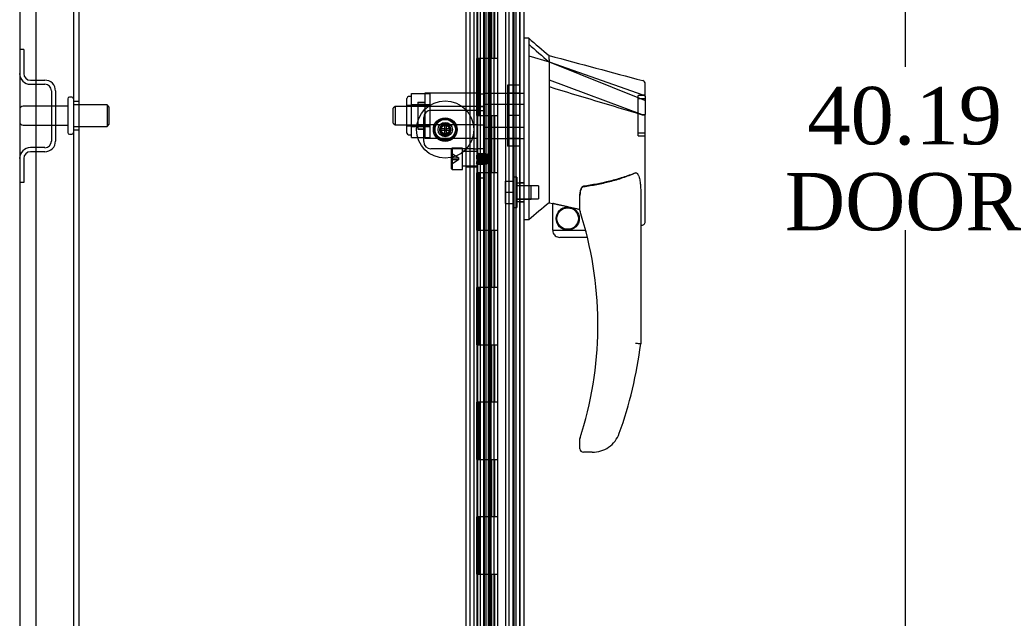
# Model space of a CAD drawing. Header units: inches. Extents: x 1 to 240, y -1 to 159.
# Tile 22 of 108: x 14 to 31, y 77 to 88. Entities that reach past the tile are written whole.
import ezdxf
from ezdxf.enums import TextEntityAlignment as Align
from ezdxf.lldxf.tags import DXFTag

# ---------------------------------------------------------------- set-up
doc = ezdxf.new("R2010")
doc.units = ezdxf.units.IN
doc.header["$MEASUREMENT"] = 0
for name, color, linetype in [('COM40682', 7, 'Continuous'), ('COM43544', 7, 'Continuous'), ('COM55702-11', 7, 'Continuous'), ('COM55702-31', 7, 'Continuous'), ('COM56175', 7, 'Continuous'), ('COM70219', 7, 'Continuous'), ('COM70657-17', 7, 'Continuous'), ('COM70658-11', 7, 'Continuous'), ('COM70662-38C', 7, 'Continuous'), ('Default', 7, 'Continuous'), ('HAN13060', 7, 'Continuous'), ('HAN13060_NUT', 7, 'Continuous'), ('HAN13060_SCREW', 7, 'Continuous'), ('HAN_NUT', 7, 'Continuous'), ('HNG10620-38B', 7, 'Continuous'), ('HNG10620-38P', 7, 'Continuous'), ('ROL87452', 7, 'Continuous'), ('SCS86713', 7, 'Continuous'), ('SCS86714', 7, 'Continuous'), ('SPC87323', 7, 'Continuous'), ('STD26094', 7, 'Continuous')]:
    doc.layers.add(name, color=color, linetype=linetype)
doc.styles.add('SEACAD_Times_New_Roman', font='times.ttf')
tags = doc.linetypes.add('HIDDEN2', pattern=[0.1875, 0.125, -0.0625]).pattern_tags.tags
tags[6:7] = [DXFTag(74, 4), DXFTag(75, 0), DXFTag(340, '0'), DXFTag(46, 0.0), DXFTag(50, 0.0), DXFTag(44, 0.0), DXFTag(45, 0.0)]
tags[4:5] = [DXFTag(74, 4), DXFTag(75, 0), DXFTag(340, '0'), DXFTag(46, 0.0), DXFTag(50, 0.0), DXFTag(44, 0.0), DXFTag(45, 0.0)]
doc.dimstyles.new('HAMMOND_(STH_-_240x160)', dxfattribs={"dimtxt": 1, "dimasz": 1.25, "dimexe": 0.5, "dimexo": 0.5, "dimgap": 0.25, "dimtad": 0, "dimtih": 1, "dimtoh": 1, "dimzin": 0, "dimdsep": 46, "dimtxsty": 'SEACAD_Times_New_Roman', "dimblk1": '_SE_FILLED', "dimblk2": '_SE_FILLED', "dimsah": 1, "dimcen": 0.5, "dimadec": 0, "dimazin": 0, "dimtfac": 0.8, "dimtofl": 0, "dimtmove": 0, "dimatfit": 3, "dimfxl": 1, "dimtolj": 1, "dimtzin": 0, "dimarcsym": 0})

# ---------------------------------------------------------------- blocks, each defined once
blk = doc.blocks.new('SE5')
at = {"layer": 'COM40682', "color": 7, "linetype": 'HIDDEN2'}
for p, q in [((15.202, 104.286), (15.202, 67.79)), ((15.297, 104.286), (15.297, 67.79)), ((14.547, 104.036), (14.547, 68.04)), ((15.297, 86.288), (15.202, 86.288)), ((15.202, 85.788), (15.297, 85.788))]:
    blk.add_line(p, q, dxfattribs=at)
at = {"layer": 'COM43544', "color": 7, "linetype": 'HIDDEN2'}
for p, q in [((14.265, 106.93), (14.265, 65.146)), ((22.121, 106.907), (22.121, 65.169)), ((22.799, 105.719), (22.799, 66.357)), ((22.871, 105.719), (22.871, 66.357))]:
    blk.add_line(p, q, dxfattribs=at)
at = {"layer": 'COM43544', "color": 7, "linetype": 'Continuous'}
blk.add_line((22.193, 106.907), (22.193, 65.169), dxfattribs=at)
at = {"layer": 'COM55702-11', "color": 7, "linetype": 'HIDDEN2'}
for p, q in [((14.337, 87.195), (14.265, 87.195)), ((14.337, 87.195), (14.337, 86.773)), ((14.452, 86.658), (14.702, 86.658)), ((14.452, 86.586), (14.702, 86.586)), ((14.818, 86.47), (14.818, 85.595)), ((14.89, 86.47), (14.89, 85.595)), ((14.702, 85.48), (14.452, 85.48)), ((14.702, 85.408), (14.452, 85.408)), ((14.337, 85.292), (14.337, 84.87)), ((14.337, 84.87), (14.265, 84.87))]:
    blk.add_line(p, q, dxfattribs=at)
for centre, radius, start, end in [((14.452, 86.773), 0.188, 180, 270), ((14.452, 86.773), 0.116, 180, 270), ((14.702, 86.47), 0.188, 0, 90), ((14.702, 86.47), 0.116, 0, 90), ((14.702, 85.595), 0.116, 270, 0), ((14.702, 85.595), 0.188, 270, 0), ((14.452, 85.292), 0.188, 90, 180), ((14.452, 85.292), 0.116, 90, 180)]:
    blk.add_arc(centre, radius, start, end, dxfattribs=at)
at = {"layer": 'COM55702-31', "color": 7, "linetype": 'HIDDEN2'}
for p, q in [((22.371, 104.538), (22.371, 67.538)), ((22.443, 104.538), (22.443, 67.538)), ((22.924, 104.538), (22.924, 67.538))]:
    blk.add_line(p, q, dxfattribs=at)
at = {"layer": 'COM56175', "color": 7, "linetype": 'HIDDEN2'}
for p, q in [((22.366, 86.411), (22.241, 86.411)), ((22.181, 86.13), (21.441, 86.13)), ((22.241, 86.13), (22.181, 86.13)), ((22.366, 86.197), (22.241, 86.197)), ((22.241, 86.13), (22.366, 86.13)), ((21.316, 85.585), (21.316, 86.005)), ((22.366, 85.534), (22.366, 86.024)), ((22.181, 85.46), (21.441, 85.46)), ((22.181, 85.46), (22.241, 85.46)), ((22.366, 85.46), (22.241, 85.46)), ((22.366, 84.95), (22.366, 85.534)), ((22.241, 85.38), (22.366, 85.38)), ((22.366, 85.373), (22.241, 85.373)), ((22.241, 85.197), (22.366, 85.197)), ((22.241, 85.19), (22.366, 85.19)), ((22.241, 84.95), (22.366, 84.95))]:
    blk.add_line(p, q, dxfattribs=at)
blk.add_circle((21.691, 85.795), 0.095, dxfattribs=at)
for centre, radius, start, end in [((21.441, 86.005), 0.125, 90, 180), ((21.691, 85.795), 0.088, 0, 290.778), ((21.691, 85.795), 0.088, 300.4016, 0), ((21.441, 85.585), 0.125, 180, 270)]:
    blk.add_arc(centre, radius, start, end, dxfattribs=at)
at = {"layer": 'COM70219', "color": 7, "linetype": 'HIDDEN2'}
for p, q in [((22.746, 105.473), (22.746, 66.603)), ((22.992, 105.473), (22.992, 66.603)), ((22.994, 105.473), (22.994, 66.603)), ((22.995, 105.473), (22.995, 66.603))]:
    blk.add_line(p, q, dxfattribs=at)
at = {"layer": 'COM70657-17', "color": 7, "linetype": 'HIDDEN2'}
for p, q in [((22.996, 66.052), (22.996, 106.024)), ((22.256, 105.735), (22.256, 66.341)), ((22.474, 105.038), (22.474, 67.038)), ((22.996, 86.236), (23.068, 86.236)), ((22.996, 85.84), (23.068, 85.84)), ((23.068, 84.867), (22.996, 84.867)), ((22.996, 84.533), (23.068, 84.533))]:
    blk.add_line(p, q, dxfattribs=at)
at = {"layer": 'COM70657-17', "color": 7, "linetype": 'Continuous'}
blk.add_line((23.068, 66.052), (23.068, 106.024), dxfattribs=at)
at = {"layer": 'COM70658-11', "color": 7, "linetype": 'HIDDEN2'}
for p, q in [((22.053, 102.645), (22.053, 67.913)), ((22.241, 102.645), (22.241, 67.913)), ((22.241, 85.412), (22.053, 85.412)), ((22.053, 85.147), (22.241, 85.147))]:
    blk.add_line(p, q, dxfattribs=at)
at = {"layer": 'COM70662-38C', "color": 7, "linetype": 'HIDDEN2'}
for p, q in [((22.4, 105.038), (22.4, 67.038)), ((22.46, 105.038), (22.46, 67.038)), ((22.888, 105.038), (22.888, 67.038)), ((22.502, 87.038), (22.502, 88.038)), ((22.559, 87.038), (22.559, 88.038)), ((22.36, 87.038), (22.36, 86.038)), ((22.473, 87.038), (22.473, 86.038)), ((22.485, 87.038), (22.485, 86.038)), ((22.548, 86.038), (22.548, 87.038)), ((22.502, 85.038), (22.502, 86.038)), ((22.559, 85.038), (22.559, 86.038)), ((22.36, 85.038), (22.36, 84.038)), ((22.473, 85.038), (22.473, 84.038)), ((22.485, 85.038), (22.485, 84.038)), ((22.548, 84.038), (22.548, 85.038)), ((22.502, 83.038), (22.502, 84.038)), ((22.559, 83.038), (22.559, 84.038)), ((22.36, 83.038), (22.36, 82.038)), ((22.473, 83.038), (22.473, 82.038)), ((22.485, 83.038), (22.485, 82.038)), ((22.548, 82.038), (22.548, 83.038)), ((22.502, 81.038), (22.502, 82.038)), ((22.559, 81.038), (22.559, 82.038)), ((22.36, 81.038), (22.36, 80.038)), ((22.473, 81.038), (22.473, 80.038)), ((22.485, 81.038), (22.485, 80.038)), ((22.548, 80.038), (22.548, 81.038)), ((22.502, 79.038), (22.502, 80.038)), ((22.559, 79.038), (22.559, 80.038)), ((22.36, 79.038), (22.36, 78.038)), ((22.473, 79.038), (22.473, 78.038)), ((22.485, 79.038), (22.485, 78.038)), ((22.548, 78.038), (22.548, 79.038)), ((22.502, 77.038), (22.502, 78.038)), ((22.559, 77.038), (22.559, 78.038))]:
    blk.add_line(p, q, dxfattribs=at)
at = {"layer": 'COM70662-38C', "color": 7, "linetype": 'Continuous'}
for p, q in [((22.3, 87.038), (22.3, 86.038)), ((22.608, 87.038), (22.345, 87.038)), ((22.608, 86.038), (22.608, 87.038)), ((22.345, 86.038), (22.608, 86.038)), ((22.3, 85.038), (22.3, 84.038)), ((22.608, 85.038), (22.345, 85.038)), ((22.608, 84.038), (22.608, 85.038)), ((22.345, 84.038), (22.608, 84.038)), ((22.3, 83.038), (22.3, 82.038)), ((22.608, 83.038), (22.345, 83.038)), ((22.608, 82.038), (22.608, 83.038)), ((22.345, 82.038), (22.608, 82.038)), ((22.3, 81.038), (22.3, 80.038)), ((22.608, 81.038), (22.345, 81.038)), ((22.608, 80.038), (22.608, 81.038)), ((22.345, 80.038), (22.608, 80.038)), ((22.3, 79.038), (22.3, 78.038)), ((22.608, 79.038), (22.345, 79.038)), ((22.608, 78.038), (22.608, 79.038)), ((22.345, 78.038), (22.608, 78.038))]:
    blk.add_line(p, q, dxfattribs=at)
at = {"layer": 'HAN13060', "color": 7, "linetype": 'Continuous'}
for p, q in [((23.148, 87.388), (23.068, 87.388)), ((23.148, 87.388), (23.148, 87.227)), ((23.148, 87.227), (23.148, 87.14)), ((23.148, 87.14), (23.148, 87.081)), ((23.148, 87.081), (23.503, 86.976)), ((23.148, 87.081), (23.148, 84.65)), ((23.503, 87.016), (23.503, 87.088)), ((23.503, 87.016), (23.503, 86.99)), ((23.503, 86.99), (23.503, 86.976)), ((23.503, 86.976), (23.503, 86.544)), ((23.503, 86.976), (25.141, 86.404)), ((23.503, 86.544), (23.503, 85.047)), ((25.183, 86.37), (25.183, 86.592)), ((25.183, 86.37), (25.183, 86.057)), ((25.128, 86.055), (25.129, 86.054)), ((25.183, 84.188), (25.183, 86.057)), ((23.503, 85.047), (23.503, 84.777)), ((23.503, 84.777), (23.503, 84.565)), ((25.103, 84.727), (25.103, 82.055)), ((23.148, 84.65), (23.148, 84.365)), ((23.503, 84.565), (23.503, 84.538)), ((24.043, 84.382), (24.043, 84.656)), ((23.503, 84.538), (23.503, 84.52)), ((23.503, 84.52), (23.503, 84.518)), ((23.503, 84.518), (23.568, 84.502)), ((23.568, 84.038), (23.568, 84.504)), ((23.148, 84.218), (23.068, 84.218)), ((23.148, 84.365), (23.148, 84.218)), ((23.568, 84.038), (24.141, 84.038)), ((25.103, 84.131), (25.109, 84.13)), ((24.173, 83.913), (23.693, 83.913)), ((24.043, 80.223), (24.043, 80.401)), ((24.541, 80.251), (24.54, 80.253)), ((24.258, 80.163), (24.103, 80.163))]:
    blk.add_line(p, q, dxfattribs=at)
at = {"layer": 'HAN13060', "color": 7, "linetype": 'HIDDEN2'}
for p, q in [((23.503, 86.976), (25.138, 86.32)), ((23.503, 86.662), (25.127, 86.059)), ((22.366, 86.238), (22.366, 86.433)), ((22.366, 86.433), (23.068, 86.433)), ((25.058, 85.688), (25.058, 86.388)), ((25.183, 86.388), (25.058, 86.388)), ((25.058, 86.337), (25.183, 86.337)), ((20.815, 86.198), (20.785, 86.168)), ((20.785, 85.908), (20.785, 86.168)), ((20.815, 86.198), (20.815, 85.878)), ((21.211, 86.198), (20.815, 86.198)), ((22.241, 86.198), (22.366, 86.198)), ((22.366, 86.024), (22.366, 86.238)), ((22.366, 86.238), (23.068, 86.238)), ((25.129, 86.058), (25.127, 86.059)), ((20.785, 85.908), (20.815, 85.878)), ((20.815, 85.878), (21.211, 85.878)), ((22.241, 85.878), (22.366, 85.878)), ((22.366, 85.838), (23.068, 85.838)), ((22.366, 85.642), (23.068, 85.642)), ((25.058, 85.739), (25.183, 85.739)), ((25.058, 85.688), (25.183, 85.688)), ((23.068, 84.862), (22.943, 84.862)), ((23.193, 84.816), (22.943, 84.816)), ((23.193, 84.583), (23.193, 84.816)), ((22.943, 84.583), (23.193, 84.583)), ((22.943, 84.537), (23.068, 84.537)), ((23.832, 84.444), (23.598, 84.499)), ((24.043, 84.396), (23.916, 84.425)), ((25.102, 84.132), (25.103, 84.131))]:
    blk.add_line(p, q, dxfattribs=at)
at = {"layer": 'HAN13060', "color": 7, "linetype": 'Continuous'}
for radius in [0.202, 0.188]:
    blk.add_circle((23.829, 84.242), radius, dxfattribs=at)
for centre, radius, start, end in [((39.532, 106.416), 25.11, 229.2701, 230.3306), ((323.858, 1205.006), 1157.564, 254.961303, 255.045135), ((25.123, 86.592), 0.06, 0, 74.5788), ((54.788, 47.137), 48.745, 129.927, 130.4733), ((24.103, 84.382), 0.06, 180, 197.895), ((17.939, 82.391), 6.417, 342.9898, 17.895), ((23.693, 84.038), 0.125, 180, 193.8865), ((23.693, 84.038), 0.125, 193.8865, 229.4642), ((23.693, 84.038), 0.125, 229.4642, 270), ((17.763, 82.99), 7.4, 340.2854, 352.739), ((24.258, 80.663), 0.5, 304.5623, 340.2854), ((24.103, 80.401), 0.06, 162.105, 180), ((24.258, 80.663), 0.5, 270, 304.5623), ((24.103, 80.223), 0.06, 180, 270)]:
    blk.add_arc(centre, radius, start, end, dxfattribs=at)
at = {"layer": 'HAN13060', "color": 7, "linetype": 'HIDDEN2'}
for centre, radius, start, end in [((25.123, 86.592), 0.06, 359.9815, 359.9998), ((25.138, 86.419), 0.361, 268.4768, 277.0935)]:
    blk.add_arc(centre, radius, start, end, dxfattribs=at)
at = {"layer": 'HAN13060', "color": 7, "linetype": 'Continuous'}
blk.add_ellipse((25.123, 84.188), major_axis=(-0.06, 0), ratio=0.999979, start_param=1.333204, end_param=3.141717, dxfattribs=at)
at = {"layer": 'HAN13060', "color": 7, "linetype": 'HIDDEN2'}
blk.add_ellipse((25.123, 84.188), major_axis=(-0.06, 0), ratio=0.999979, start_param=3.141717, end_param=3.145677, dxfattribs=at)
blk.add_open_spline([(23.148, 87.286), (23.266, 87.183), (23.385, 87.079), (23.503, 86.976)], degree=3, dxfattribs=at)
at = {"layer": 'HAN13060', "color": 7, "linetype": 'Continuous'}
for points in [[(23.503, 86.544), (24.044, 86.381), (24.586, 86.218), (25.128, 86.055)], [(23.598, 84.501), (23.746, 84.469), (23.895, 84.436), (24.043, 84.403)]]:
    blk.add_open_spline(points, degree=3, dxfattribs=at)
at = {"layer": 'HAN13060', "color": 7, "linetype": 'HIDDEN2'}
for points, knots in [([(25.138, 86.32), (25.151, 86.319), (25.162, 86.315), (25.178, 86.306), (25.183, 86.301), (25.183, 86.295)], [0, 0, 0, 0, 0.5, 0.5, 1, 1, 1, 1]), ([(24.103, 84.8), (24.181, 84.81), (24.259, 84.823), (24.413, 84.853), (24.49, 84.87), (24.642, 84.909), (24.718, 84.931), (24.866, 84.981), (24.94, 85.009), (25.013, 85.038)], [0, 0, 0, 0, 0.25, 0.25, 0.5, 0.5, 0.75, 0.75, 1, 1, 1, 1]), ([(24.103, 84.8), (24.099, 84.799), (24.095, 84.798), (24.089, 84.794), (24.086, 84.791), (24.078, 84.783), (24.074, 84.777), (24.067, 84.764), (24.064, 84.757), (24.058, 84.744), (24.056, 84.737), (24.05, 84.716), (24.047, 84.702), (24.045, 84.681), (24.044, 84.674), (24.043, 84.659), (24.043, 84.652), (24.043, 84.645)], [0, 0, 0, 0, 0.0625, 0.0625, 0.125, 0.125, 0.25, 0.25, 0.375, 0.375, 0.5, 0.5, 0.75, 0.75, 0.875, 0.875, 1, 1, 1, 1]), ([(23.598, 84.499), (23.594, 84.5), (23.59, 84.501), (23.583, 84.502), (23.58, 84.503), (23.571, 84.504), (23.568, 84.504), (23.568, 84.503)], [0, 0, 0, 0, 0.25, 0.25, 0.5, 0.5, 1, 1, 1, 1]), ([(24.149, 84.008), (24.148, 84.012), (24.147, 84.016), (24.145, 84.023), (24.144, 84.026), (24.142, 84.035), (24.141, 84.038), (24.141, 84.038)], [0, 0, 0, 0, 0.25, 0.25, 0.5, 0.5, 1, 1, 1, 1]), ([(24.173, 83.913), (24.173, 83.913), (24.173, 83.914), (24.172, 83.917), (24.172, 83.919), (24.17, 83.928), (24.168, 83.935), (24.166, 83.943)], [0, 0, 0, 0, 0.25, 0.25, 0.5, 0.5, 1, 1, 1, 1])]:
    blk.add_open_spline(points, degree=3, knots=knots, dxfattribs=at)
at = {"layer": 'HAN13060', "color": 7, "linetype": 'Continuous'}
for points, knots in [([(25.141, 86.404), (25.153, 86.402), (25.164, 86.397), (25.179, 86.385), (25.183, 86.377), (25.183, 86.37)], [0, 0, 0, 0, 0.5, 0.5, 1, 1, 1, 1]), ([(25.129, 86.054), (25.136, 86.054), (25.144, 86.055), (25.157, 86.055), (25.163, 86.055), (25.17, 86.055), (25.172, 86.055), (25.176, 86.056), (25.178, 86.056), (25.18, 86.056), (25.181, 86.056), (25.183, 86.057), (25.183, 86.057), (25.183, 86.057)], [0, 0, 0, 0, 0.25, 0.25, 0.5, 0.5, 0.625, 0.625, 0.75, 0.75, 0.875, 0.875, 1, 1, 1, 1]), ([(25.013, 85.039), (24.94, 85.01), (24.866, 84.983), (24.717, 84.935), (24.641, 84.914), (24.412, 84.857), (24.258, 84.829), (24.103, 84.807)], [0, 0, 0, 0, 0.25, 0.25, 0.5, 0.5, 1, 1, 1, 1]), ([(25.013, 85.039), (25.015, 85.04), (25.016, 85.04), (25.02, 85.041), (25.022, 85.041), (25.028, 85.04), (25.031, 85.039), (25.038, 85.035), (25.04, 85.032), (25.045, 85.027), (25.048, 85.024), (25.054, 85.015), (25.057, 85.008), (25.063, 84.995), (25.066, 84.989), (25.073, 84.968), (25.077, 84.954), (25.084, 84.926), (25.087, 84.912), (25.094, 84.87), (25.097, 84.841), (25.102, 84.784), (25.103, 84.756), (25.103, 84.727)], [0, 0, 0, 0, 0.015625, 0.015625, 0.03125, 0.03125, 0.0625, 0.0625, 0.09375, 0.09375, 0.125, 0.125, 0.1875, 0.1875, 0.25, 0.25, 0.375, 0.375, 0.5, 0.5, 0.75, 0.75, 1, 1, 1, 1]), ([(24.043, 84.656), (24.043, 84.662), (24.043, 84.669), (24.044, 84.683), (24.045, 84.69), (24.048, 84.711), (24.05, 84.724), (24.058, 84.752), (24.063, 84.765), (24.074, 84.784), (24.078, 84.79), (24.086, 84.798), (24.089, 84.801), (24.095, 84.805), (24.099, 84.806), (24.103, 84.807)], [0, 0, 0, 0, 0.125, 0.125, 0.25, 0.25, 0.5, 0.5, 0.75, 0.75, 0.875, 0.875, 0.9375, 0.9375, 1, 1, 1, 1]), ([(23.568, 84.504), (23.568, 84.504), (23.569, 84.505), (23.572, 84.505), (23.574, 84.505), (23.582, 84.504), (23.59, 84.503), (23.598, 84.501)], [0, 0, 0, 0, 0.25, 0.25, 0.5, 0.5, 1, 1, 1, 1]), ([(25.103, 82.055), (25.103, 82.055), (25.102, 82.055), (25.1, 82.055), (25.098, 82.056), (25.094, 82.056), (25.091, 82.056), (25.084, 82.056), (25.081, 82.057), (25.068, 82.057), (25.058, 82.058), (25.042, 82.059), (25.036, 82.059), (25.025, 82.06), (25.019, 82.061), (25.013, 82.061)], [0, 0, 0, 0, 0.125, 0.125, 0.25, 0.25, 0.375, 0.375, 0.5, 0.5, 0.75, 0.75, 0.875, 0.875, 1, 1, 1, 1]), ([(24.046, 80.42), (24.046, 80.42), (24.046, 80.42), (24.047, 80.423), (24.047, 80.425), (24.049, 80.43), (24.05, 80.434), (24.054, 80.446), (24.057, 80.454), (24.065, 80.48), (24.07, 80.497), (24.075, 80.514)], [0, 0, 0, 0, 0.0625, 0.0625, 0.125, 0.125, 0.25, 0.25, 0.5, 0.5, 1, 1, 1, 1])]:
    blk.add_open_spline(points, degree=3, knots=knots, dxfattribs=at)
at = {"layer": 'HAN13060_NUT', "color": 7, "linetype": 'HIDDEN2'}
for p, q in [((21.023, 85.735), (21.023, 86.34)), ((21.103, 86.37), (21.053, 86.37)), ((21.103, 86.422), (21.428, 86.422)), ((21.103, 86.326), (21.103, 86.422)), ((21.103, 86.23), (21.103, 86.326)), ((21.428, 86.23), (21.428, 86.422)), ((21.428, 86.213), (21.023, 86.213)), ((21.103, 86.23), (21.428, 86.23)), ((21.103, 86.038), (21.103, 86.23)), ((21.428, 85.846), (21.428, 86.23)), ((21.103, 85.846), (21.103, 86.038)), ((21.023, 85.863), (21.428, 85.863)), ((21.103, 85.846), (21.428, 85.846)), ((21.103, 85.75), (21.103, 85.846)), ((21.103, 85.654), (21.103, 85.75)), ((21.428, 85.654), (21.428, 85.846)), ((21.053, 85.705), (21.103, 85.705)), ((21.103, 85.654), (21.428, 85.654))]:
    blk.add_line(p, q, dxfattribs=at)
for centre, start, end in [((21.053, 86.34), 90, 180), ((21.053, 85.735), 180, 270)]:
    blk.add_arc(centre, 0.03, start, end, dxfattribs=at)
at = {"layer": 'HAN13060_SCREW', "color": 7, "linetype": 'HIDDEN2'}
for p, q in [((22.736, 84.892), (22.873, 84.892)), ((22.736, 84.892), (22.736, 84.7)), ((22.873, 84.962), (22.873, 84.437)), ((22.943, 84.962), (22.873, 84.962)), ((22.943, 84.962), (22.943, 84.437)), ((23.318, 84.816), (22.943, 84.816)), ((23.318, 84.816), (23.318, 84.584)), ((22.736, 84.7), (22.873, 84.7)), ((22.736, 84.7), (22.736, 84.507)), ((22.943, 84.584), (23.318, 84.584)), ((22.736, 84.507), (22.873, 84.507)), ((22.873, 84.437), (22.943, 84.437))]:
    blk.add_line(p, q, dxfattribs=at)
at = {"layer": 'HAN_NUT', "color": 7, "linetype": 'HIDDEN2'}
for p, q in [((22.781, 86.568), (22.781, 86.038)), ((22.996, 86.568), (22.781, 86.568)), ((22.996, 86.43), (22.781, 86.43)), ((22.781, 86.038), (22.781, 85.508)), ((22.996, 86.038), (22.781, 86.038)), ((22.781, 85.645), (22.996, 85.645)), ((22.996, 85.508), (22.781, 85.508))]:
    blk.add_line(p, q, dxfattribs=at)
at = {"layer": 'HNG10620-38B', "color": 7, "linetype": 'HIDDEN2'}
for p, q in [((22.253, 67.038), (22.253, 105.038)), ((22.307, 87.038), (22.307, 88.038)), ((22.364, 87.038), (22.364, 88.038)), ((22.548, 87.038), (22.548, 88.038)), ((22.307, 85.038), (22.307, 86.038)), ((22.364, 85.038), (22.364, 86.038)), ((22.548, 85.038), (22.548, 86.038)), ((22.307, 83.038), (22.307, 84.038)), ((22.364, 83.038), (22.364, 84.038)), ((22.548, 83.038), (22.548, 84.038)), ((22.307, 81.038), (22.307, 82.038)), ((22.364, 81.038), (22.364, 82.038)), ((22.548, 81.038), (22.548, 82.038)), ((22.307, 79.038), (22.307, 80.038)), ((22.364, 79.038), (22.364, 80.038)), ((22.548, 79.038), (22.548, 80.038)), ((22.307, 77.038), (22.307, 78.038)), ((22.364, 77.038), (22.364, 78.038)), ((22.548, 77.038), (22.548, 78.038))]:
    blk.add_line(p, q, dxfattribs=at)
at = {"layer": 'HNG10620-38B', "color": 7, "linetype": 'Continuous'}
for p, q in [((22.608, 87.038), (22.608, 88.038)), ((22.345, 87.038), (22.237, 87.038)), ((22.237, 87.038), (22.237, 86.038)), ((22.279, 87.038), (22.279, 86.038)), ((22.608, 87.038), (22.345, 87.038)), ((22.237, 86.038), (22.345, 86.038)), ((22.345, 86.038), (22.608, 86.038)), ((22.608, 85.038), (22.608, 86.038)), ((22.345, 85.038), (22.237, 85.038)), ((22.237, 85.038), (22.237, 84.038)), ((22.279, 85.038), (22.279, 84.038)), ((22.608, 85.038), (22.345, 85.038)), ((22.237, 84.038), (22.345, 84.038)), ((22.345, 84.038), (22.608, 84.038)), ((22.608, 83.038), (22.608, 84.038)), ((22.345, 83.038), (22.237, 83.038)), ((22.237, 83.038), (22.237, 82.038)), ((22.279, 83.038), (22.279, 82.038)), ((22.608, 83.038), (22.345, 83.038)), ((22.237, 82.038), (22.345, 82.038)), ((22.345, 82.038), (22.608, 82.038)), ((22.608, 81.038), (22.608, 82.038)), ((22.345, 81.038), (22.237, 81.038)), ((22.237, 81.038), (22.237, 80.038)), ((22.279, 81.038), (22.279, 80.038)), ((22.608, 81.038), (22.345, 81.038)), ((22.237, 80.038), (22.345, 80.038)), ((22.345, 80.038), (22.608, 80.038)), ((22.608, 79.038), (22.608, 80.038)), ((22.345, 79.038), (22.237, 79.038)), ((22.237, 79.038), (22.237, 78.038)), ((22.279, 79.038), (22.279, 78.038)), ((22.608, 79.038), (22.345, 79.038)), ((22.237, 78.038), (22.345, 78.038)), ((22.345, 78.038), (22.608, 78.038)), ((22.608, 77.038), (22.608, 78.038))]:
    blk.add_line(p, q, dxfattribs=at)
at = {"layer": 'HNG10620-38P', "color": 7, "linetype": 'HIDDEN2'}
for p, q in [((22.36, 104.599), (22.36, 67.038)), ((22.548, 67.038), (22.548, 104.599))]:
    blk.add_line(p, q, dxfattribs=at)
at = {"layer": 'ROL87452', "color": 7, "linetype": 'HIDDEN2'}
for radius in [0.5, 0.206]:
    blk.add_circle((21.691, 85.795), radius, dxfattribs=at)
at = {"layer": 'SCS86713', "color": 7, "linetype": 'HIDDEN2'}
for p, q in [((21.813, 85.472), (21.803, 85.462)), ((21.803, 85.107), (21.803, 85.462)), ((21.813, 85.472), (21.813, 85.097)), ((21.991, 85.472), (21.813, 85.472)), ((21.991, 85.097), (21.991, 85.472)), ((22.241, 85.41), (21.991, 85.41)), ((21.803, 85.384), (21.928, 85.3)), ((21.803, 85.3), (21.928, 85.3)), ((21.803, 85.27), (21.928, 85.27)), ((21.928, 85.27), (21.803, 85.186)), ((21.928, 85.27), (21.928, 85.3)), ((22.256, 85.363), (22.249, 85.363)), ((22.288, 85.363), (22.28, 85.363)), ((22.319, 85.363), (22.311, 85.363)), ((22.35, 85.363), (22.342, 85.363)), ((22.381, 85.363), (22.374, 85.363)), ((22.413, 85.363), (22.405, 85.363)), ((22.416, 85.369), (22.412, 85.362)), ((22.428, 85.359), (22.417, 85.37)), ((22.428, 85.359), (22.428, 85.211)), ((21.803, 85.107), (21.813, 85.097)), ((21.813, 85.097), (21.991, 85.097)), ((21.991, 85.16), (22.241, 85.16)), ((22.241, 85.207), (22.241, 85.207)), ((22.264, 85.207), (22.272, 85.207)), ((22.296, 85.207), (22.303, 85.207)), ((22.327, 85.207), (22.335, 85.207)), ((22.358, 85.207), (22.366, 85.207)), ((22.389, 85.207), (22.397, 85.207)), ((22.404, 85.186), (22.415, 85.198)), ((22.417, 85.2), (22.421, 85.207)), ((22.421, 85.207), (22.424, 85.207)), ((22.424, 85.207), (22.424, 85.231)), ((22.424, 85.207), (22.428, 85.211))]:
    blk.add_line(p, q, dxfattribs=at)
for centre, radius, start, end in [((39.042, 95.115), 19.419, 210.0983, 210.145), ((0.704, 97.877), 24.922, 329.8578, 329.9121), ((44.351, 98.178), 25.522, 210.0886, 210.1415), ((-0.013, 98.311), 25.787, 329.8587, 329.9111), ((43.888, 97.891), 24.95, 210.0879, 210.142), ((-0.256, 98.47), 26.104, 329.8592, 329.9109), ((42.589, 97.12), 23.413, 210.0866, 210.1443), ((0.658, 97.958), 25.084, 329.8582, 329.912), ((43.457, 97.604), 24.379, 210.0874, 210.1428), ((2.307, 97.02), 23.213, 329.8552, 329.9134), ((43.674, 97.713), 24.595, 210.0876, 210.1425), ((0.947, 72.843), 24.622, 30.0876, 30.1425), ((42.729, 73.324), 23.664, 149.8562, 149.9133), ((0.353, 72.48), 25.345, 30.0884, 30.1418), ((43.792, 72.725), 24.857, 149.8579, 149.9122), ((-0.253, 72.11), 26.083, 30.0892, 30.141), ((43.601, 72.854), 24.6, 149.8575, 149.9124), ((0.045, 72.265), 25.774, 30.0886, 30.141), ((44.136, 72.562), 25.183, 149.8581, 149.9118), ((1.534, 73.11), 24.089, 30.0874, 30.1434), ((44.442, 72.402), 25.5, 149.8586, 149.9115), ((2.57, 73.693), 22.927, 30.0862, 30.1451)]:
    blk.add_arc(centre, radius, start, end, dxfattribs=at)
blk.add_ellipse((22.422, 85.285), major_axis=(-0.002, -0.0784), ratio=0.060246, start_param=0.00157, end_param=0.760946, dxfattribs=at)
for points, weights, knots in [([(22.241, 85.207), (22.243, 85.207), (22.245, 85.229), (22.247, 85.252), (22.249, 85.285), (22.251, 85.317), (22.253, 85.34), (22.255, 85.363), (22.256, 85.363)], [1, 0.923879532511, 1, 0.923879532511, 1, 0.923879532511, 1, 0.923879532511, 1], [0, 0, 0, 0.25, 0.25, 0.5, 0.5, 0.75, 0.75, 1, 1, 1]), ([(22.241, 85.285), (22.243, 85.317), (22.245, 85.34), (22.247, 85.363), (22.249, 85.363)], [1, 0.923879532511, 1, 0.923879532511, 1], [0, 0, 0, 0.5, 0.5, 1, 1, 1]), ([(22.241, 85.354), (22.241, 85.354), (22.241, 85.354), (22.243, 85.325), (22.245, 85.285), (22.247, 85.244), (22.249, 85.215), (22.25, 85.19), (22.252, 85.187)], [0.999988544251, 0.999994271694, 1, 0.923879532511, 1, 0.923879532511, 1, 0.932619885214, 0.984526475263], [0, 0, 0, 0.0000018, 0.0000018, 0.02394423, 0.02394423, 0.04788666, 0.04788666, 0.06907996, 0.06907996, 0.06907996]), ([(22.249, 85.363), (22.251, 85.363), (22.253, 85.34), (22.255, 85.317), (22.256, 85.285), (22.258, 85.252), (22.26, 85.229), (22.262, 85.207), (22.264, 85.207)], [1, 0.923879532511, 1, 0.923879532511, 1, 0.923879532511, 1, 0.923879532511, 1], [0, 0, 0, 0.25, 0.25, 0.5, 0.5, 0.75, 0.75, 1, 1, 1]), ([(22.253, 85.187), (22.255, 85.19), (22.256, 85.215), (22.258, 85.244), (22.26, 85.285), (22.262, 85.325), (22.264, 85.354), (22.265, 85.369), (22.266, 85.376)], [0.984210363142, 0.932825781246, 1, 0.923879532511, 1, 0.923879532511, 1, 0.959960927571, 0.962042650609], [0.07464298, 0.07464298, 0.07464298, 0.09577152, 0.09577152, 0.11971395, 0.11971395, 0.14365637, 0.14365637, 0.15625, 0.15625, 0.15625]), ([(22.256, 85.363), (22.258, 85.363), (22.26, 85.34), (22.262, 85.317), (22.264, 85.285), (22.266, 85.252), (22.268, 85.229), (22.27, 85.207), (22.272, 85.207)], [1, 0.923879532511, 1, 0.923879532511, 1, 0.923879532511, 1, 0.923879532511, 1], [0, 0, 0, 0.25, 0.25, 0.5, 0.5, 0.75, 0.75, 1, 1, 1]), ([(22.264, 85.207), (22.266, 85.207), (22.268, 85.229), (22.27, 85.252), (22.272, 85.285), (22.274, 85.317), (22.276, 85.34), (22.278, 85.363), (22.28, 85.363)], [1, 0.923879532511, 1, 0.923879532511, 1, 0.923879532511, 1, 0.923879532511, 1], [0, 0, 0, 0.25, 0.25, 0.5, 0.5, 0.75, 0.75, 1, 1, 1]), ([(22.268, 85.383), (22.268, 85.383), (22.268, 85.383), (22.27, 85.383), (22.272, 85.354), (22.274, 85.325), (22.276, 85.285), (22.278, 85.244), (22.28, 85.215), (22.282, 85.19), (22.283, 85.187)], [0.984699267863, 0.99137158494, 1, 0.923879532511, 1, 0.923879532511, 1, 0.923879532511, 1, 0.932344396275, 0.984952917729], [0.16488488, 0.16488488, 0.16488488, 0.1675988, 0.1675988, 0.19154123, 0.19154123, 0.21548366, 0.21548366, 0.23942609, 0.23942609, 0.26070604, 0.26070604, 0.26070604]), ([(22.272, 85.207), (22.274, 85.207), (22.276, 85.229), (22.278, 85.252), (22.28, 85.285), (22.282, 85.317), (22.284, 85.34), (22.286, 85.363), (22.288, 85.363)], [1, 0.923879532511, 1, 0.923879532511, 1, 0.923879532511, 1, 0.923879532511, 1], [0, 0, 0, 0.25, 0.25, 0.5, 0.5, 0.75, 0.75, 1, 1, 1]), ([(22.28, 85.363), (22.282, 85.363), (22.284, 85.34), (22.286, 85.317), (22.288, 85.285), (22.29, 85.252), (22.292, 85.229), (22.294, 85.207), (22.296, 85.207)], [1, 0.923879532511, 1, 0.923879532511, 1, 0.923879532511, 1, 0.923879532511, 1], [0, 0, 0, 0.25, 0.25, 0.5, 0.5, 0.75, 0.75, 1, 1, 1]), ([(22.284, 85.187), (22.286, 85.19), (22.288, 85.215), (22.29, 85.244), (22.292, 85.285), (22.294, 85.325), (22.296, 85.354), (22.296, 85.366), (22.297, 85.373)], [0.985035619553, 0.932291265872, 1, 0.923879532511, 1, 0.923879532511, 1, 0.967755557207, 0.962828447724], [0.26601429, 0.26601429, 0.26601429, 0.28731095, 0.28731095, 0.31125338, 0.31125338, 0.33519581, 0.33519581, 0.34533776, 0.34533776, 0.34533776]), ([(22.288, 85.363), (22.29, 85.363), (22.292, 85.34), (22.294, 85.317), (22.296, 85.285), (22.297, 85.252), (22.299, 85.229), (22.301, 85.207), (22.303, 85.207)], [1, 0.923879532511, 1, 0.923879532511, 1, 0.923879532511, 1, 0.923879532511, 1], [0, 0, 0, 0.25, 0.25, 0.5, 0.5, 0.75, 0.75, 1, 1, 1]), ([(22.296, 85.207), (22.297, 85.207), (22.299, 85.229), (22.301, 85.252), (22.303, 85.285), (22.305, 85.317), (22.307, 85.34), (22.309, 85.363), (22.311, 85.363)], [1, 0.923879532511, 1, 0.923879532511, 1, 0.923879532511, 1, 0.923879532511, 1], [0, 0, 0, 0.25, 0.25, 0.5, 0.5, 0.75, 0.75, 1, 1, 1]), ([(22.299, 85.383), (22.299, 85.383), (22.299, 85.383), (22.299, 85.383), (22.299, 85.383)], [0.985222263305, 0.991707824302, 1, 0.999247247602, 0.998509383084], [0.356530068, 0.356530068, 0.356530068, 0.359138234, 0.359138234, 0.359375, 0.359375, 0.359375]), ([(22.3, 85.383), (22.302, 85.38), (22.303, 85.354), (22.305, 85.325), (22.307, 85.285), (22.309, 85.244), (22.311, 85.215), (22.313, 85.186), (22.315, 85.186), (22.315, 85.186), (22.315, 85.187)], [0.984889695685, 0.932385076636, 1, 0.923879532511, 1, 0.923879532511, 1, 0.923879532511, 1, 0.991403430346, 0.984748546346], [0.36181351, 0.36181351, 0.36181351, 0.38308066, 0.38308066, 0.40702309, 0.40702309, 0.43096552, 0.43096552, 0.45490795, 0.45490795, 0.45761186, 0.45761186, 0.45761186]), ([(22.303, 85.207), (22.305, 85.207), (22.307, 85.229), (22.309, 85.252), (22.311, 85.285), (22.313, 85.317), (22.315, 85.34), (22.317, 85.363), (22.319, 85.363)], [1, 0.923879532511, 1, 0.923879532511, 1, 0.923879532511, 1, 0.923879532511, 1], [0, 0, 0, 0.25, 0.25, 0.5, 0.5, 0.75, 0.75, 1, 1, 1]), ([(22.311, 85.363), (22.313, 85.363), (22.315, 85.34), (22.317, 85.317), (22.319, 85.285), (22.321, 85.252), (22.323, 85.229), (22.325, 85.207), (22.327, 85.207)], [1, 0.923879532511, 1, 0.923879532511, 1, 0.923879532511, 1, 0.923879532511, 1], [0, 0, 0, 0.25, 0.25, 0.5, 0.5, 0.75, 0.75, 1, 1, 1]), ([(22.317, 85.196), (22.318, 85.204), (22.319, 85.215), (22.321, 85.244), (22.323, 85.285), (22.325, 85.325), (22.327, 85.354), (22.329, 85.38), (22.33, 85.383)], [0.962869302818, 0.967887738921, 1, 0.923879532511, 1, 0.923879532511, 1, 0.932169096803, 0.985226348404], [0.46875, 0.46875, 0.46875, 0.47885038, 0.47885038, 0.50279281, 0.50279281, 0.52673524, 0.52673524, 0.54807032, 0.54807032, 0.54807032]), ([(22.319, 85.363), (22.321, 85.363), (22.323, 85.34), (22.325, 85.317), (22.327, 85.285), (22.329, 85.252), (22.331, 85.229), (22.333, 85.207), (22.335, 85.207)], [1, 0.923879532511, 1, 0.923879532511, 1, 0.923879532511, 1, 0.923879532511, 1], [0, 0, 0, 0.25, 0.25, 0.5, 0.5, 0.75, 0.75, 1, 1, 1]), ([(22.327, 85.207), (22.329, 85.207), (22.331, 85.229), (22.333, 85.252), (22.335, 85.285), (22.337, 85.317), (22.339, 85.34), (22.34, 85.363), (22.342, 85.363)], [1, 0.923879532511, 1, 0.923879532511, 1, 0.923879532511, 1, 0.923879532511, 1], [0, 0, 0, 0.25, 0.25, 0.5, 0.5, 0.75, 0.75, 1, 1, 1]), ([(22.331, 85.383), (22.333, 85.379), (22.335, 85.354), (22.337, 85.325), (22.339, 85.285), (22.34, 85.244), (22.342, 85.215), (22.344, 85.186), (22.346, 85.186), (22.347, 85.186), (22.347, 85.187)], [0.984131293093, 0.93287751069, 1, 0.923879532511, 1, 0.923879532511, 1, 0.923879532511, 1, 0.991376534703, 0.984706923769], [0.55350783, 0.55350783, 0.55350783, 0.57462009, 0.57462009, 0.59856252, 0.59856252, 0.62250495, 0.62250495, 0.64644738, 0.64644738, 0.64915975, 0.64915975, 0.64915975]), ([(22.335, 85.207), (22.337, 85.207), (22.339, 85.229), (22.34, 85.252), (22.342, 85.285), (22.344, 85.317), (22.346, 85.34), (22.348, 85.363), (22.35, 85.363)], [1, 0.923879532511, 1, 0.923879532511, 1, 0.923879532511, 1, 0.923879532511, 1], [0, 0, 0, 0.25, 0.25, 0.5, 0.5, 0.75, 0.75, 1, 1, 1]), ([(22.342, 85.363), (22.344, 85.363), (22.346, 85.34), (22.348, 85.317), (22.35, 85.285), (22.352, 85.252), (22.354, 85.229), (22.356, 85.207), (22.358, 85.207)], [1, 0.923879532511, 1, 0.923879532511, 1, 0.923879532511, 1, 0.923879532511, 1], [0, 0, 0, 0.25, 0.25, 0.5, 0.5, 0.75, 0.75, 1, 1, 1]), ([(22.348, 85.191), (22.349, 85.199), (22.35, 85.215), (22.352, 85.244), (22.354, 85.285), (22.356, 85.325), (22.358, 85.354), (22.359, 85.373), (22.361, 85.38)], [0.963188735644, 0.955045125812, 1, 0.923879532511, 1, 0.923879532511, 1, 0.948812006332, 0.966467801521], [0.65625, 0.65625, 0.65625, 0.67038981, 0.67038981, 0.69433224, 0.69433224, 0.71827467, 0.71827467, 0.734375, 0.734375, 0.734375]), ([(22.35, 85.363), (22.352, 85.363), (22.354, 85.34), (22.356, 85.317), (22.358, 85.285), (22.36, 85.252), (22.362, 85.229), (22.364, 85.21), (22.365, 85.207)], [1, 0.923879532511, 1, 0.923879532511, 1, 0.923879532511, 1, 0.934037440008, 0.982395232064], [0, 0, 0, 0.25, 0.25, 0.5, 0.5, 0.75, 0.75, 0.9666387, 0.9666387, 0.9666387]), ([(22.362, 85.383), (22.364, 85.38), (22.366, 85.354), (22.368, 85.325), (22.37, 85.285), (22.372, 85.244), (22.374, 85.215), (22.375, 85.19), (22.377, 85.187)], [0.984384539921, 0.932712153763, 1, 0.923879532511, 1, 0.923879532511, 1, 0.932851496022, 0.984171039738], [0.74499525, 0.74499525, 0.74499525, 0.76615952, 0.76615952, 0.79010195, 0.79010195, 0.81404438, 0.81404438, 0.83516483, 0.83516483, 0.83516483]), ([(22.366, 85.207), (22.368, 85.207), (22.37, 85.229), (22.372, 85.252), (22.374, 85.285), (22.376, 85.317), (22.378, 85.34), (22.38, 85.363), (22.381, 85.363)], [1, 0.923879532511, 1, 0.923879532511, 1, 0.923879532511, 1, 0.923879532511, 1], [0, 0, 0, 0.25, 0.25, 0.5, 0.5, 0.75, 0.75, 1, 1, 1]), ([(22.374, 85.363), (22.376, 85.363), (22.378, 85.34), (22.38, 85.317), (22.381, 85.285), (22.383, 85.252), (22.385, 85.229), (22.387, 85.207), (22.389, 85.207)], [1, 0.923879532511, 1, 0.923879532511, 1, 0.923879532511, 1, 0.923879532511, 1], [0, 0, 0, 0.25, 0.25, 0.5, 0.5, 0.75, 0.75, 1, 1, 1]), ([(22.378, 85.187), (22.38, 85.19), (22.381, 85.215), (22.383, 85.244), (22.385, 85.285), (22.387, 85.325), (22.389, 85.354), (22.39, 85.368), (22.391, 85.376)], [0.984833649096, 0.932421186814, 1, 0.923879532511, 1, 0.923879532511, 1, 0.961654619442, 0.961941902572], [0.84067345, 0.84067345, 0.84067345, 0.86192924, 0.86192924, 0.88587167, 0.88587167, 0.9098141, 0.9098141, 0.921875, 0.921875, 0.921875]), ([(22.381, 85.363), (22.383, 85.363), (22.385, 85.34), (22.387, 85.317), (22.389, 85.285), (22.391, 85.252), (22.393, 85.229), (22.395, 85.207), (22.397, 85.207)], [1, 0.923879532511, 1, 0.923879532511, 1, 0.923879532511, 1, 0.923879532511, 1], [0, 0, 0, 0.25, 0.25, 0.5, 0.5, 0.75, 0.75, 1, 1, 1]), ([(22.389, 85.207), (22.391, 85.207), (22.393, 85.229), (22.395, 85.252), (22.397, 85.285), (22.399, 85.317), (22.401, 85.34), (22.403, 85.363), (22.405, 85.363)], [1, 0.923879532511, 1, 0.923879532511, 1, 0.923879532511, 1, 0.923879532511, 1], [0, 0, 0, 0.25, 0.25, 0.5, 0.5, 0.75, 0.75, 1, 1, 1]), ([(22.393, 85.383), (22.393, 85.383), (22.393, 85.383), (22.395, 85.383), (22.397, 85.354), (22.399, 85.325), (22.401, 85.285), (22.402, 85.254), (22.404, 85.229)], [0.98401928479, 0.990928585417, 1, 0.923879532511, 1, 0.923879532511, 1, 0.941632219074, 0.972775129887], [0.93090326, 0.93090326, 0.93090326, 0.93375653, 0.93375653, 0.95769896, 0.95769896, 0.98164138, 0.98164138, 1, 1, 1]), ([(22.397, 85.207), (22.399, 85.207), (22.401, 85.229), (22.403, 85.252), (22.405, 85.285), (22.407, 85.317), (22.409, 85.34), (22.411, 85.363), (22.413, 85.363)], [1, 0.923879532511, 1, 0.923879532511, 1, 0.923879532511, 1, 0.923879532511, 1], [0, 0, 0, 0.25, 0.25, 0.5, 0.5, 0.75, 0.75, 1, 1, 1]), ([(22.405, 85.363), (22.407, 85.363), (22.409, 85.34), (22.411, 85.317), (22.413, 85.285), (22.415, 85.252), (22.417, 85.229), (22.419, 85.207), (22.421, 85.207)], [1, 0.923879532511, 1, 0.923879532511, 1, 0.923879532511, 1, 0.923879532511, 1], [0, 0, 0, 0.25, 0.25, 0.5, 0.5, 0.75, 0.75, 1, 1, 1]), ([(22.413, 85.363), (22.415, 85.363), (22.417, 85.34), (22.419, 85.317), (22.421, 85.285), (22.422, 85.253), (22.424, 85.231)], [1, 0.923879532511, 1, 0.923879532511, 1, 0.926315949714, 0.995283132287], [0, 0, 0, 0.336928, 0.336928, 0.673856, 0.673856, 1, 1, 1])]:
    blk.add_rational_spline(points, weights, degree=2, knots=knots, dxfattribs=at)
for points, knots in [([(22.407, 85.189), (22.407, 85.19), (22.408, 85.193), (22.409, 85.203), (22.409, 85.21), (22.41, 85.228), (22.41, 85.238), (22.411, 85.261), (22.412, 85.273), (22.412, 85.297), (22.413, 85.308), (22.414, 85.329), (22.414, 85.339), (22.415, 85.355), (22.415, 85.361), (22.416, 85.369), (22.417, 85.371), (22.417, 85.37)], [0, 0, 0, 0, 0.125, 0.125, 0.25, 0.25, 0.375, 0.375, 0.5, 0.5, 0.625, 0.625, 0.75, 0.75, 0.875, 0.875, 1, 1, 1, 1]), ([(22.417, 85.37), (22.417, 85.37), (22.417, 85.369), (22.418, 85.365), (22.419, 85.356), (22.42, 85.34), (22.421, 85.313), (22.422, 85.279), (22.423, 85.253), (22.424, 85.239), (22.424, 85.233), (22.424, 85.231)], [0, 0, 0, 0, 0.065016, 0.143192, 0.250589, 0.375884, 0.501185, 0.748978, 0.874062, 0.944489, 1, 1, 1, 1]), ([(22.415, 85.198), (22.415, 85.197), (22.415, 85.197), (22.414, 85.197), (22.413, 85.197), (22.412, 85.198), (22.411, 85.199), (22.409, 85.203), (22.408, 85.207), (22.407, 85.214), (22.405, 85.221), (22.404, 85.227), (22.404, 85.229)], [0, 0, 0, 0, 0.05455, 0.114355, 0.179532, 0.250214, 0.373922, 0.499596, 0.622734, 0.749122, 0.912518, 1, 1, 1, 1]), ([(22.404, 85.229), (22.404, 85.228), (22.404, 85.225), (22.404, 85.219), (22.405, 85.212), (22.405, 85.205), (22.406, 85.198), (22.406, 85.193), (22.406, 85.19), (22.407, 85.189), (22.407, 85.189), (22.407, 85.189)], [0, 0, 0, 0, 0.04291, 0.126296, 0.249826, 0.363763, 0.500321, 0.67686, 0.818716, 0.926321, 1, 1, 1, 1]), ([(22.424, 85.228), (22.424, 85.227), (22.423, 85.223), (22.422, 85.218), (22.421, 85.213), (22.42, 85.207), (22.418, 85.202), (22.417, 85.199), (22.416, 85.198), (22.415, 85.198)], [0, 0, 0, 0, 0.087923, 0.200057, 0.337286, 0.50069, 0.696806, 0.863804, 1, 1, 1, 1])]:
    blk.add_open_spline(points, degree=3, knots=knots, dxfattribs=at)
blk.add_rational_spline([(22.358, 85.207), (22.358, 85.207), (22.359, 85.207)], [1, 0.990008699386, 0.98264024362], degree=2, dxfattribs=at)
at = {"layer": 'SCS86714', "color": 7, "linetype": 'HIDDEN2'}
for p, q in [((21.592, 85.81), (21.592, 85.78)), ((21.676, 85.81), (21.592, 85.81)), ((21.676, 85.78), (21.592, 85.78)), ((21.676, 85.894), (21.706, 85.894)), ((21.676, 85.894), (21.676, 85.81)), ((21.676, 85.81), (21.676, 85.78)), ((21.676, 85.81), (21.706, 85.81)), ((21.676, 85.78), (21.676, 85.696)), ((21.676, 85.78), (21.706, 85.78)), ((21.706, 85.894), (21.706, 85.81)), ((21.706, 85.81), (21.706, 85.78)), ((21.79, 85.81), (21.706, 85.81)), ((21.706, 85.78), (21.706, 85.696)), ((21.79, 85.78), (21.706, 85.78)), ((21.79, 85.81), (21.79, 85.78)), ((21.676, 85.696), (21.706, 85.696))]:
    blk.add_line(p, q, dxfattribs=at)
for radius in [0.188, 0.177, 0.125, 0.0727]:
    blk.add_circle((21.691, 85.795), radius, dxfattribs=at)
for centre, radius, start, end in [((21.693, 85.798), 0.0964, 110.4046, 181.6646), ((21.697, 85.806), 0.0907, 114.8065, 186.8211), ((21.685, 85.806), 0.0785, 187.5715, 216.1558), ((21.691, 85.795), 0.0781, 0, 180), ((21.691, 85.795), 0.0781, 117.4158, 207.4219), ((21.691, 85.795), 0.0781, 180, 193.0377), ((21.691, 85.795), 0.0781, 204.9932, 0), ((21.691, 85.795), 0.0781, 204.9932, 0), ((21.694, 85.794), 0.0813, 1.2969, 118.8881), ((21.691, 85.795), 0.0781, 0, 117.4158)]:
    blk.add_arc(centre, radius, start, end, dxfattribs=at)
for points, weights, knots in [([(21.597, 85.824), (21.592, 85.81), (21.592, 85.795), (21.592, 85.755), (21.621, 85.726), (21.65, 85.697), (21.691, 85.697), (21.732, 85.697), (21.76, 85.726), (21.789, 85.755), (21.789, 85.795), (21.789, 85.836), (21.76, 85.865), (21.732, 85.894), (21.691, 85.894), (21.675, 85.894), (21.659, 85.889)], [0.964180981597, 0.971175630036, 1, 0.923879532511, 1, 0.923879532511, 1, 0.923879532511, 1, 0.923879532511, 1, 0.923879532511, 1, 0.923879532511, 1, 0.968096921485, 0.96293583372], [0.8358785, 0.8358785, 0.8358785, 0.8450208, 0.8450208, 0.8691642, 0.8691642, 0.8933076, 0.8933076, 0.917451, 0.917451, 0.9415944, 0.9415944, 0.9657378, 0.9657378, 0.9898812, 0.9898812, 1, 1, 1]), ([(21.76, 85.865), (21.76, 85.865), (21.76, 85.865), (21.755, 85.871), (21.748, 85.875)], [0.999988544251, 0.999994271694, 1, 0.984310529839, 0.975088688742], [0, 0, 0, 0.000001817, 0.000001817, 0.004978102, 0.004978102, 0.004978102])]:
    blk.add_rational_spline(points, weights, degree=2, knots=knots, dxfattribs=at)
for points, degree, knots in [([(21.596, 85.795), (21.597, 85.783), (21.6, 85.771), (21.61, 85.749), (21.617, 85.739), (21.635, 85.722), (21.645, 85.716), (21.667, 85.707), (21.679, 85.706), (21.703, 85.706), (21.714, 85.709), (21.735, 85.719), (21.745, 85.726), (21.76, 85.742), (21.766, 85.752), (21.774, 85.773), (21.776, 85.784), (21.775, 85.795)], 3, [0, 0, 0, 0, 0.125, 0.125, 0.25, 0.25, 0.375, 0.375, 0.5, 0.5, 0.625, 0.625, 0.75, 0.75, 0.875, 0.875, 1, 1, 1, 1]), ([(21.613, 85.795), (21.611, 85.809), (21.614, 85.822), (21.617, 85.834), (21.624, 85.846), (21.63, 85.857), (21.641, 85.866), (21.65, 85.874), (21.662, 85.88), (21.674, 85.885), (21.687, 85.887), (21.694, 85.888), (21.7, 85.887), (21.707, 85.887), (21.713, 85.886), (21.72, 85.885), (21.726, 85.884), (21.732, 85.882), (21.738, 85.879), (21.75, 85.874), (21.76, 85.865)], 2, [0, 0, 0, 0.125, 0.125, 0.25, 0.25, 0.375, 0.375, 0.5, 0.5, 0.625, 0.625, 0.6875, 0.6875, 0.75, 0.75, 0.8125, 0.8125, 0.875, 0.875, 1, 1, 1]), ([(21.776, 85.839), (21.78, 85.829), (21.782, 85.818), (21.784, 85.805), (21.782, 85.792), (21.78, 85.779), (21.775, 85.767), (21.77, 85.755), (21.761, 85.745), (21.752, 85.735), (21.741, 85.729), (21.73, 85.722), (21.717, 85.719), (21.704, 85.716), (21.691, 85.717)], 2, [0.1461188, 0.1461188, 0.1461188, 0.25, 0.25, 0.375, 0.375, 0.5, 0.5, 0.625, 0.625, 0.75, 0.75, 0.875, 0.875, 1, 1, 1])]:
    blk.add_open_spline(points, degree=degree, knots=knots, dxfattribs=at)
blk.add_rational_spline([(21.675, 85.893), (21.661, 85.89), (21.648, 85.884)], [0.974573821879, 0.958975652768, 0.962635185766], degree=2, dxfattribs=at)
at = {"layer": 'SPC87323', "color": 7, "linetype": 'HIDDEN2'}
for p, q in [((21.211, 86.275), (21.336, 86.275)), ((21.211, 86.275), (21.211, 86.265)), ((21.211, 86.265), (21.336, 86.265)), ((21.211, 86.265), (21.211, 85.81)), ((21.336, 86.43), (21.336, 85.645)), ((22.241, 86.43), (21.336, 86.43)), ((22.241, 86.198), (21.211, 86.198)), ((22.241, 85.878), (21.211, 85.878)), ((21.211, 85.81), (21.211, 85.8)), ((21.211, 85.81), (21.336, 85.81)), ((21.211, 85.8), (21.336, 85.8)), ((21.336, 85.645), (22.241, 85.645))]:
    blk.add_line(p, q, dxfattribs=at)
at = {"layer": 'STD26094', "color": 7, "linetype": 'HIDDEN2'}
for p, q in [((15.102, 86.333), (15.102, 85.743)), ((15.172, 86.363), (15.132, 86.363)), ((15.102, 86.203), (14.325, 86.203)), ((15.789, 86.225), (15.202, 86.225)), ((15.789, 86.225), (15.789, 85.85)), ((15.827, 86.188), (15.789, 86.225)), ((15.827, 85.888), (15.827, 86.188)), ((14.325, 85.873), (15.102, 85.873)), ((15.202, 85.85), (15.789, 85.85)), ((15.789, 85.85), (15.827, 85.888)), ((15.132, 85.713), (15.172, 85.713))]:
    blk.add_line(p, q, dxfattribs=at)
for centre, radius, start, end in [((15.132, 86.333), 0.03, 90, 180), ((15.172, 86.333), 0.03, 0, 90), ((14.325, 86.143), 0.06, 90, 180), ((14.325, 85.933), 0.06, 180, 270), ((15.132, 85.743), 0.03, 180, 270), ((15.172, 85.743), 0.03, 270, 0)]:
    blk.add_arc(centre, radius, start, end, dxfattribs=at)
blk = doc.blocks.new('DMBLK3296')
at = {"layer": 'Default', "linetype": 'Continuous'}
for points in [[(29.925, 104.882), (29.716, 106.132), (29.508, 104.882)], [(29.925, 67.194), (29.508, 67.194), (29.716, 65.944)]]:
    blk.add_hatch(color=7, dxfattribs=at).paths.add_polyline_path(points)
at = {"layer": 'Default', "color": 7, "linetype": 'Continuous'}
for p, q in [((23.46, 106.132), (30.216, 106.132)), ((29.716, 106.132), (29.716, 86.888)), ((29.716, 84.038), (29.716, 65.944)), ((23.108, 65.944), (30.216, 65.944))]:
    blk.add_line(p, q, dxfattribs=at)
at = {"layer": 'Default', "color": 7, "linetype": 'Continuous', "style": 'SEACAD_Times_New_Roman'}
for s, p in [('40.19', (28.01, 86.538)), ('DOOR', (27.619, 85.038))]:
    blk.add_text(s, height=1, dxfattribs=at).set_placement(p, align=Align.TOP_LEFT)
blk = doc.blocks.new('_SE_FILLED')
at = {"color": 0}
blk.add_line((0, 0), (-1, 0), dxfattribs=at)
blk.add_solid([(0, 0), (-1, -0.1665), (-1, 0.1665), (0, 0)], dxfattribs=at)

msp = doc.modelspace()

# ---------------------------------------------------------------- block references
at = {"layer": 'Default'}
msp.add_blockref('SE5', (0, 0), dxfattribs=at)

# ---------------------------------------------------------------- dimensions: what is measured, and where the dimension line sits
at = {"layer": 'Default', "color": 7, "linetype": 'Continuous'}
dim = msp.add_linear_dim(base=(29.716, 65.944), p1=(22.256, 106.132), p2=(22.608, 65.944), angle=90, text='\\A1;<>\\PDOOR', dimstyle='HAMMOND_(STH_-_240x160)', dxfattribs=at)
dim.commit()
dim.dimension.update_dxf_attribs({"geometry": 'DMBLK3296', "text_midpoint": (29.716, 86.038), "dimtype": 160})

doc.saveas('drawing.dxf')
